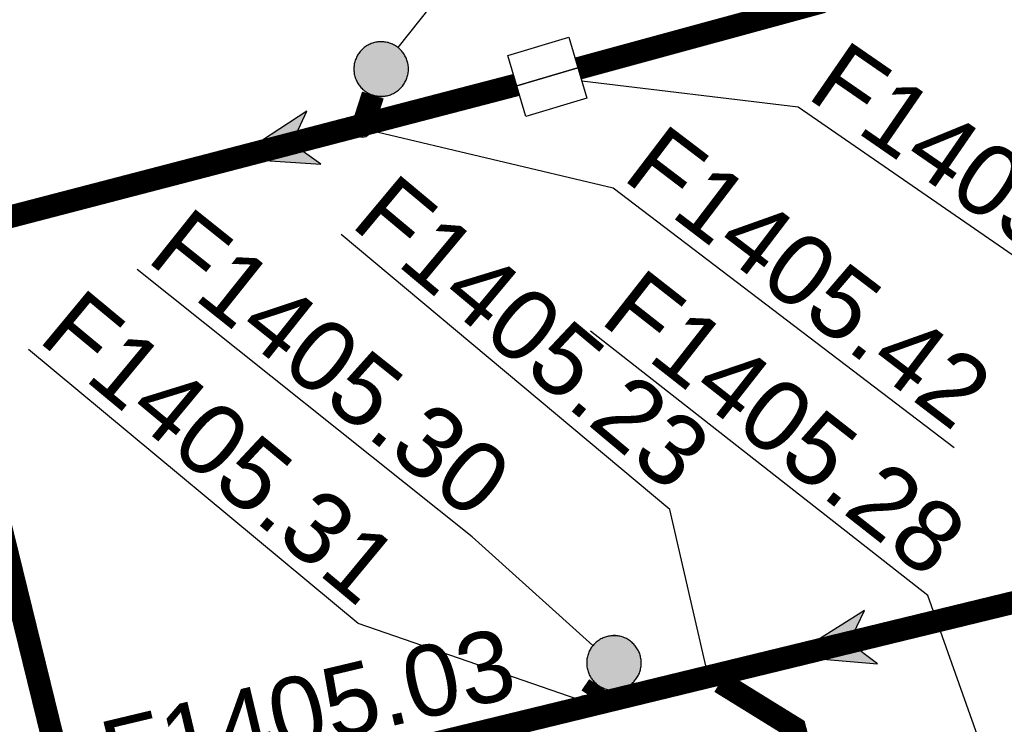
# Model space of a CAD drawing. Extents: x 356718 to 357658, y 5762241 to 5762615.
# Tile 112 of 157: x 357305 to 357316, y 5762456 to 5762464. Entities that reach past the tile are written whole.
import ezdxf
from ezdxf.enums import TextEntityAlignment as Align

# ---------------------------------------------------------------- set-up
doc = ezdxf.new("R2010")
doc.units = 0
doc.header["$MEASUREMENT"] = 0
doc.linetypes.add('AUSGEZOGEN', pattern=[0])
doc.layers.get('0').update_dxf_attribs({"linetype": 'AUSGEZOGEN'})
for name, color, linetype, true_color in [('111_00131_Symbol', 7, 'AUSGEZOGEN', 0x000000), ('114_00133_Schachtnummer', 7, 'AUSGEZOGEN', 0x000000), ('121_10398_Haltungen_Schmutzwass', 7, 'AUSGEZOGEN', 0x800000), ('123_00137_Fliessrichtungspfeil', 7, 'AUSGEZOGEN', 0x000000)]:
    doc.layers.add(name, color=color, linetype=linetype, true_color=true_color)
doc.styles.add('ARIAL', font='arial.ttf', dxfattribs={"height": 1.5})

# ---------------------------------------------------------------- blocks, each defined once
blk = doc.blocks.new('F00')
at = {"color": 0}
blk.add_circle((0, 0), 0.1, dxfattribs=at)
blk = doc.blocks.new('RR')
at = {"color": 0, "linetype": 'AUSGEZOGEN'}
blk.add_lwpolyline([(0.3, 0), (0.3, 0.013), (0.299, 0.025), (0.298, 0.038), (0.296, 0.05), (0.293, 0.063), (0.29, 0.075), (0.287, 0.087), (0.283, 0.099), (0.279, 0.111), (0.274, 0.123), (0.268, 0.134), (0.262, 0.145), (0.256, 0.156), (0.249, 0.167), (0.242, 0.177), (0.234, 0.187), (0.226, 0.197), (0.218, 0.206), (0.209, 0.215), (0.199, 0.224), (0.19, 0.232), (0.18, 0.24), (0.17, 0.247), (0.159, 0.254), (0.148, 0.261), (0.137, 0.267), (0.126, 0.272), (0.114, 0.277), (0.102, 0.282), (0.09, 0.286), (0.078, 0.29), (0.066, 0.293), (0.053, 0.295), (0.041, 0.297), (0.028, 0.299), (0.016, 0.3), (0.003, 0.3), (-0.009, 0.3), (-0.022, 0.299), (-0.035, 0.298), (-0.047, 0.296), (-0.06, 0.294), (-0.072, 0.291), (-0.084, 0.288), (-0.096, 0.284), (-0.108, 0.28), (-0.12, 0.275), (-0.131, 0.27), (-0.143, 0.264), (-0.154, 0.258), (-0.164, 0.251), (-0.175, 0.244), (-0.185, 0.236), (-0.195, 0.228), (-0.204, 0.22), (-0.213, 0.211), (-0.222, 0.202), (-0.23, 0.192), (-0.238, 0.182), (-0.246, 0.172), (-0.253, 0.162), (-0.259, 0.151), (-0.265, 0.14), (-0.271, 0.129), (-0.276, 0.117), (-0.281, 0.105), (-0.285, 0.093), (-0.289, 0.081), (-0.292, 0.069), (-0.295, 0.057), (-0.297, 0.044), (-0.298, 0.032), (-0.299, 0.019), (-0.3, 0.006), (-0.3, -0.006), (-0.299, -0.019), (-0.298, -0.032), (-0.297, -0.044), (-0.295, -0.057), (-0.292, -0.069), (-0.289, -0.081), (-0.285, -0.093), (-0.281, -0.105), (-0.276, -0.117), (-0.271, -0.129), (-0.265, -0.14), (-0.259, -0.151), (-0.253, -0.162), (-0.246, -0.172), (-0.238, -0.182), (-0.23, -0.192), (-0.222, -0.202), (-0.213, -0.211), (-0.204, -0.22), (-0.195, -0.228), (-0.185, -0.236), (-0.175, -0.244), (-0.164, -0.251), (-0.154, -0.258), (-0.143, -0.264), (-0.131, -0.27), (-0.12, -0.275), (-0.108, -0.28), (-0.096, -0.284), (-0.084, -0.288), (-0.072, -0.291), (-0.06, -0.294), (-0.047, -0.296), (-0.035, -0.298), (-0.022, -0.299), (-0.009, -0.3), (0.003, -0.3), (0.016, -0.3), (0.028, -0.299), (0.041, -0.297), (0.053, -0.295), (0.066, -0.293), (0.078, -0.29), (0.09, -0.286), (0.102, -0.282), (0.114, -0.277), (0.126, -0.272), (0.137, -0.267), (0.148, -0.261), (0.159, -0.254), (0.17, -0.247), (0.18, -0.24), (0.19, -0.232), (0.199, -0.224), (0.209, -0.215), (0.218, -0.206), (0.226, -0.197), (0.234, -0.187), (0.242, -0.177), (0.249, -0.167), (0.256, -0.156), (0.262, -0.145), (0.268, -0.134), (0.274, -0.123), (0.279, -0.111), (0.283, -0.099), (0.287, -0.087), (0.29, -0.075), (0.293, -0.063), (0.296, -0.05), (0.298, -0.038), (0.299, -0.025), (0.3, -0.013), (0.3, 0), (0.3, 0)], close=True, dxfattribs=at)
blk.add_lwpolyline([(0.3, 0), (0.3, 0.013), (0.299, 0.025), (0.298, 0.038), (0.296, 0.05), (0.293, 0.063), (0.29, 0.075), (0.287, 0.087), (0.283, 0.099), (0.279, 0.111), (0.274, 0.123), (0.268, 0.134), (0.262, 0.145), (0.256, 0.156), (0.249, 0.167), (0.242, 0.177), (0.234, 0.187), (0.226, 0.197), (0.218, 0.206), (0.209, 0.215), (0.199, 0.224), (0.19, 0.232), (0.18, 0.24), (0.17, 0.247), (0.159, 0.254), (0.148, 0.261), (0.137, 0.267), (0.126, 0.272), (0.114, 0.277), (0.102, 0.282), (0.09, 0.286), (0.078, 0.29), (0.066, 0.293), (0.053, 0.295), (0.041, 0.297), (0.028, 0.299), (0.016, 0.3), (0.003, 0.3), (-0.009, 0.3), (-0.022, 0.299), (-0.035, 0.298), (-0.047, 0.296), (-0.06, 0.294), (-0.072, 0.291), (-0.084, 0.288), (-0.096, 0.284), (-0.108, 0.28), (-0.12, 0.275), (-0.131, 0.27), (-0.143, 0.264), (-0.154, 0.258), (-0.164, 0.251), (-0.175, 0.244), (-0.185, 0.236), (-0.195, 0.228), (-0.204, 0.22), (-0.213, 0.211), (-0.222, 0.202), (-0.23, 0.192), (-0.238, 0.182), (-0.246, 0.172), (-0.253, 0.162), (-0.259, 0.151), (-0.265, 0.14), (-0.271, 0.129), (-0.276, 0.117), (-0.281, 0.105), (-0.285, 0.093), (-0.289, 0.081), (-0.292, 0.069), (-0.295, 0.057), (-0.297, 0.044), (-0.298, 0.032), (-0.299, 0.019), (-0.3, 0.006), (-0.3, -0.006), (-0.299, -0.019), (-0.298, -0.032), (-0.297, -0.044), (-0.295, -0.057), (-0.292, -0.069), (-0.289, -0.081), (-0.285, -0.093), (-0.281, -0.105), (-0.276, -0.117), (-0.271, -0.129), (-0.265, -0.14), (-0.259, -0.151), (-0.253, -0.162), (-0.246, -0.172), (-0.238, -0.182), (-0.23, -0.192), (-0.222, -0.202), (-0.213, -0.211), (-0.204, -0.22), (-0.195, -0.228), (-0.185, -0.236), (-0.175, -0.244), (-0.164, -0.251), (-0.154, -0.258), (-0.143, -0.264), (-0.131, -0.27), (-0.12, -0.275), (-0.108, -0.28), (-0.096, -0.284), (-0.084, -0.288), (-0.072, -0.291), (-0.06, -0.294), (-0.047, -0.296), (-0.035, -0.298), (-0.022, -0.299), (-0.009, -0.3), (0.003, -0.3), (0.016, -0.3), (0.028, -0.299), (0.041, -0.297), (0.053, -0.295), (0.066, -0.293), (0.078, -0.29), (0.09, -0.286), (0.102, -0.282), (0.114, -0.277), (0.126, -0.272), (0.137, -0.267), (0.148, -0.261), (0.159, -0.254), (0.17, -0.247), (0.18, -0.24), (0.19, -0.232), (0.199, -0.224), (0.209, -0.215), (0.218, -0.206), (0.226, -0.197), (0.234, -0.187), (0.242, -0.177), (0.249, -0.167), (0.256, -0.156), (0.262, -0.145), (0.268, -0.134), (0.274, -0.123), (0.279, -0.111), (0.283, -0.099), (0.287, -0.087), (0.29, -0.075), (0.293, -0.063), (0.296, -0.05), (0.298, -0.038), (0.299, -0.025), (0.3, -0.013), (0.3, 0), (0.3, 0)], close=True, dxfattribs=at)
at = {"color": 0}
for points in [[(-0.209, 0.215), (0.209, 0.215), (-0.204, 0.22)], [(-0.209, 0.215), (0.209, 0.215), (-0.204, 0.22)], [(-0.204, 0.22), (0.204, 0.22), (-0.199, 0.224)], [(-0.204, 0.22), (0.204, 0.22), (-0.199, 0.224)], [(0.209, 0.215), (-0.204, 0.22), (0.204, 0.22)], [(0.209, 0.215), (-0.204, 0.22), (0.204, 0.22)], [(-0.199, 0.224), (0.199, 0.224), (-0.195, 0.228)], [(-0.199, 0.224), (0.199, 0.224), (-0.195, 0.228)], [(0.204, 0.22), (-0.199, 0.224), (0.199, 0.224)], [(0.204, 0.22), (-0.199, 0.224), (0.199, 0.224)], [(-0.195, 0.228), (0.195, 0.228), (-0.19, 0.232)], [(-0.195, 0.228), (0.195, 0.228), (-0.19, 0.232)], [(0.199, 0.224), (-0.195, 0.228), (0.195, 0.228)], [(0.199, 0.224), (-0.195, 0.228), (0.195, 0.228)], [(-0.19, 0.232), (0.19, 0.232), (-0.185, 0.236)], [(-0.19, 0.232), (0.19, 0.232), (-0.185, 0.236)], [(0.195, 0.228), (-0.19, 0.232), (0.19, 0.232)], [(0.195, 0.228), (-0.19, 0.232), (0.19, 0.232)], [(-0.185, 0.236), (0.185, 0.236), (-0.18, 0.24)], [(-0.185, 0.236), (0.185, 0.236), (-0.18, 0.24)], [(0.19, 0.232), (-0.185, 0.236), (0.185, 0.236)], [(0.19, 0.232), (-0.185, 0.236), (0.185, 0.236)], [(-0.18, 0.24), (0.18, 0.24), (-0.175, 0.244)], [(-0.18, 0.24), (0.18, 0.24), (-0.175, 0.244)], [(0.185, 0.236), (-0.18, 0.24), (0.18, 0.24)], [(0.185, 0.236), (-0.18, 0.24), (0.18, 0.24)], [(-0.175, 0.244), (0.175, 0.244), (-0.169, 0.247)], [(-0.175, 0.244), (0.175, 0.244), (-0.169, 0.247)], [(0.18, 0.24), (-0.175, 0.244), (0.175, 0.244)], [(0.18, 0.24), (-0.175, 0.244), (0.175, 0.244)], [(-0.169, 0.247), (0.17, 0.247), (-0.164, 0.251)], [(-0.169, 0.247), (0.17, 0.247), (-0.164, 0.251)], [(0.175, 0.244), (-0.169, 0.247), (0.17, 0.247)], [(0.175, 0.244), (-0.169, 0.247), (0.17, 0.247)], [(-0.164, 0.251), (0.164, 0.251), (-0.159, 0.254)], [(-0.164, 0.251), (0.164, 0.251), (-0.159, 0.254)], [(0.17, 0.247), (-0.164, 0.251), (0.164, 0.251)], [(0.17, 0.247), (-0.164, 0.251), (0.164, 0.251)], [(-0.159, 0.254), (0.159, 0.254), (-0.154, 0.258)], [(-0.159, 0.254), (0.159, 0.254), (-0.154, 0.258)], [(0.164, 0.251), (-0.159, 0.254), (0.159, 0.254)], [(0.164, 0.251), (-0.159, 0.254), (0.159, 0.254)], [(-0.154, 0.258), (0.154, 0.258), (-0.148, 0.261)], [(-0.154, 0.258), (0.154, 0.258), (-0.148, 0.261)], [(0.159, 0.254), (-0.154, 0.258), (0.154, 0.258)], [(0.159, 0.254), (-0.154, 0.258), (0.154, 0.258)], [(-0.148, 0.261), (0.148, 0.261), (-0.143, 0.264)], [(-0.148, 0.261), (0.148, 0.261), (-0.143, 0.264)], [(0.154, 0.258), (-0.148, 0.261), (0.148, 0.261)], [(0.154, 0.258), (-0.148, 0.261), (0.148, 0.261)], [(-0.143, 0.264), (0.142, 0.264), (-0.137, 0.267)], [(-0.143, 0.264), (0.142, 0.264), (-0.137, 0.267)], [(0.148, 0.261), (-0.143, 0.264), (0.142, 0.264)], [(0.148, 0.261), (-0.143, 0.264), (0.142, 0.264)], [(-0.137, 0.267), (0.137, 0.267), (-0.131, 0.27)], [(-0.137, 0.267), (0.137, 0.267), (-0.131, 0.27)], [(0.142, 0.264), (-0.137, 0.267), (0.137, 0.267)], [(0.142, 0.264), (-0.137, 0.267), (0.137, 0.267)], [(-0.131, 0.27), (0.131, 0.27), (-0.126, 0.272)], [(-0.131, 0.27), (0.131, 0.27), (-0.126, 0.272)], [(0.137, 0.267), (-0.131, 0.27), (0.131, 0.27)], [(0.137, 0.267), (-0.131, 0.27), (0.131, 0.27)], [(-0.126, 0.272), (0.126, 0.272), (-0.12, 0.275)], [(-0.126, 0.272), (0.126, 0.272), (-0.12, 0.275)], [(0.131, 0.27), (-0.126, 0.272), (0.126, 0.272)], [(0.131, 0.27), (-0.126, 0.272), (0.126, 0.272)], [(-0.12, 0.275), (0.12, 0.275), (-0.114, 0.277)], [(-0.12, 0.275), (0.12, 0.275), (-0.114, 0.277)], [(0.126, 0.272), (-0.12, 0.275), (0.12, 0.275)], [(0.126, 0.272), (-0.12, 0.275), (0.12, 0.275)], [(-0.114, 0.277), (0.114, 0.277), (-0.108, 0.28)], [(-0.114, 0.277), (0.114, 0.277), (-0.108, 0.28)], [(0.12, 0.275), (-0.114, 0.277), (0.114, 0.277)], [(0.12, 0.275), (-0.114, 0.277), (0.114, 0.277)], [(-0.108, 0.28), (0.108, 0.28), (-0.102, 0.282)], [(-0.108, 0.28), (0.108, 0.28), (-0.102, 0.282)], [(0.114, 0.277), (-0.108, 0.28), (0.108, 0.28)], [(0.114, 0.277), (-0.108, 0.28), (0.108, 0.28)], [(-0.102, 0.282), (0.102, 0.282), (-0.096, 0.284)], [(-0.102, 0.282), (0.102, 0.282), (-0.096, 0.284)], [(0.108, 0.28), (-0.102, 0.282), (0.102, 0.282)], [(0.108, 0.28), (-0.102, 0.282), (0.102, 0.282)], [(-0.096, 0.284), (0.096, 0.284), (-0.09, 0.286)], [(-0.096, 0.284), (0.096, 0.284), (-0.09, 0.286)], [(0.102, 0.282), (-0.096, 0.284), (0.096, 0.284)], [(0.102, 0.282), (-0.096, 0.284), (0.096, 0.284)], [(-0.09, 0.286), (0.09, 0.286), (-0.084, 0.288)], [(-0.09, 0.286), (0.09, 0.286), (-0.084, 0.288)], [(0.096, 0.284), (-0.09, 0.286), (0.09, 0.286)], [(0.096, 0.284), (-0.09, 0.286), (0.09, 0.286)], [(-0.084, 0.288), (0.084, 0.288), (-0.078, 0.29)], [(-0.084, 0.288), (0.084, 0.288), (-0.078, 0.29)], [(0.09, 0.286), (-0.084, 0.288), (0.084, 0.288)], [(0.09, 0.286), (-0.084, 0.288), (0.084, 0.288)], [(-0.078, 0.29), (0.078, 0.29), (-0.072, 0.291)], [(-0.078, 0.29), (0.078, 0.29), (-0.072, 0.291)], [(0.084, 0.288), (-0.078, 0.29), (0.078, 0.29)], [(0.084, 0.288), (-0.078, 0.29), (0.078, 0.29)], [(-0.072, 0.291), (0.072, 0.291), (-0.066, 0.293)], [(-0.072, 0.291), (0.072, 0.291), (-0.066, 0.293)], [(0.078, 0.29), (-0.072, 0.291), (0.072, 0.291)], [(0.078, 0.29), (-0.072, 0.291), (0.072, 0.291)], [(-0.066, 0.293), (0.066, 0.293), (-0.06, 0.294)], [(-0.066, 0.293), (0.066, 0.293), (-0.06, 0.294)], [(0.072, 0.291), (-0.066, 0.293), (0.066, 0.293)], [(0.072, 0.291), (-0.066, 0.293), (0.066, 0.293)], [(-0.06, 0.294), (0.059, 0.294), (-0.053, 0.295)], [(-0.06, 0.294), (0.059, 0.294), (-0.053, 0.295)], [(0.066, 0.293), (-0.06, 0.294), (0.059, 0.294)], [(0.066, 0.293), (-0.06, 0.294), (0.059, 0.294)], [(-0.053, 0.295), (0.053, 0.295), (-0.047, 0.296)], [(-0.053, 0.295), (0.053, 0.295), (-0.047, 0.296)], [(0.059, 0.294), (-0.053, 0.295), (0.053, 0.295)], [(0.059, 0.294), (-0.053, 0.295), (0.053, 0.295)], [(-0.047, 0.296), (0.047, 0.296), (-0.04, 0.297)], [(-0.047, 0.296), (0.047, 0.296), (-0.04, 0.297)], [(0.053, 0.295), (-0.047, 0.296), (0.047, 0.296)], [(0.053, 0.295), (-0.047, 0.296), (0.047, 0.296)], [(-0.04, 0.297), (0.041, 0.297), (-0.035, 0.298)], [(-0.04, 0.297), (0.041, 0.297), (-0.035, 0.298)], [(0.047, 0.296), (-0.04, 0.297), (0.041, 0.297)], [(0.047, 0.296), (-0.04, 0.297), (0.041, 0.297)], [(-0.035, 0.298), (0.034, 0.298), (-0.028, 0.299)], [(-0.035, 0.298), (0.034, 0.298), (-0.028, 0.299)], [(0.041, 0.297), (-0.035, 0.298), (0.034, 0.298)], [(0.041, 0.297), (-0.035, 0.298), (0.034, 0.298)], [(0.034, 0.298), (-0.028, 0.299), (0.028, 0.299)], [(-0.028, 0.299), (0.028, 0.299), (-0.022, 0.299)], [(0.034, 0.298), (-0.028, 0.299), (0.028, 0.299)], [(-0.028, 0.299), (0.028, 0.299), (-0.022, 0.299)], [(-0.022, 0.299), (0.021, 0.299), (-0.015, 0.3)], [(-0.022, 0.299), (0.021, 0.299), (-0.015, 0.3)], [(0.028, 0.299), (-0.022, 0.299), (0.021, 0.299)], [(0.028, 0.299), (-0.022, 0.299), (0.021, 0.299)], [(0.021, 0.299), (-0.015, 0.3), (0.016, 0.3)], [(-0.015, 0.3), (0.016, 0.3), (-0.009, 0.3)], [(0.021, 0.299), (-0.015, 0.3), (0.016, 0.3)], [(-0.015, 0.3), (0.016, 0.3), (-0.009, 0.3)], [(0.016, 0.3), (-0.009, 0.3), (0.007, 0.3)], [(-0.009, 0.3), (0.007, 0.3), (0.003, 0.3)], [(0.016, 0.3), (-0.009, 0.3), (0.007, 0.3)], [(-0.009, 0.3), (0.007, 0.3), (0.003, 0.3)], [(-0.281, 0.105), (0.281, 0.105), (-0.279, 0.111)], [(-0.281, 0.105), (0.281, 0.105), (-0.279, 0.111)], [(-0.279, 0.111), (0.279, 0.111), (-0.276, 0.117)], [(-0.279, 0.111), (0.279, 0.111), (-0.276, 0.117)], [(0.281, 0.105), (-0.279, 0.111), (0.279, 0.111)], [(0.281, 0.105), (-0.279, 0.111), (0.279, 0.111)], [(-0.276, 0.117), (0.276, 0.117), (-0.274, 0.123)], [(-0.276, 0.117), (0.276, 0.117), (-0.274, 0.123)], [(0.279, 0.111), (-0.276, 0.117), (0.276, 0.117)], [(0.279, 0.111), (-0.276, 0.117), (0.276, 0.117)], [(-0.274, 0.123), (0.274, 0.123), (-0.271, 0.129)], [(-0.274, 0.123), (0.274, 0.123), (-0.271, 0.129)], [(0.276, 0.117), (-0.274, 0.123), (0.274, 0.123)], [(0.276, 0.117), (-0.274, 0.123), (0.274, 0.123)], [(-0.271, 0.129), (0.271, 0.129), (-0.268, 0.134)], [(-0.271, 0.129), (0.271, 0.129), (-0.268, 0.134)], [(0.274, 0.123), (-0.271, 0.129), (0.271, 0.129)], [(0.274, 0.123), (-0.271, 0.129), (0.271, 0.129)], [(-0.268, 0.134), (0.268, 0.134), (-0.265, 0.14)], [(-0.268, 0.134), (0.268, 0.134), (-0.265, 0.14)], [(0.271, 0.129), (-0.268, 0.134), (0.268, 0.134)], [(0.271, 0.129), (-0.268, 0.134), (0.268, 0.134)], [(-0.265, 0.14), (0.265, 0.14), (-0.262, 0.145)], [(-0.265, 0.14), (0.265, 0.14), (-0.262, 0.145)], [(0.268, 0.134), (-0.265, 0.14), (0.265, 0.14)], [(0.268, 0.134), (-0.265, 0.14), (0.265, 0.14)], [(-0.262, 0.145), (0.262, 0.145), (-0.259, 0.151)], [(-0.262, 0.145), (0.262, 0.145), (-0.259, 0.151)], [(0.265, 0.14), (-0.262, 0.145), (0.262, 0.145)], [(0.265, 0.14), (-0.262, 0.145), (0.262, 0.145)], [(-0.259, 0.151), (0.259, 0.151), (-0.256, 0.156)], [(-0.259, 0.151), (0.259, 0.151), (-0.256, 0.156)], [(0.262, 0.145), (-0.259, 0.151), (0.259, 0.151)], [(0.262, 0.145), (-0.259, 0.151), (0.259, 0.151)], [(-0.256, 0.156), (0.256, 0.156), (-0.253, 0.162)], [(-0.256, 0.156), (0.256, 0.156), (-0.253, 0.162)], [(0.259, 0.151), (-0.256, 0.156), (0.256, 0.156)], [(0.259, 0.151), (-0.256, 0.156), (0.256, 0.156)], [(-0.253, 0.162), (0.253, 0.162), (-0.249, 0.167)], [(-0.253, 0.162), (0.253, 0.162), (-0.249, 0.167)], [(0.256, 0.156), (-0.253, 0.162), (0.253, 0.162)], [(0.256, 0.156), (-0.253, 0.162), (0.253, 0.162)], [(-0.249, 0.167), (0.249, 0.167), (-0.246, 0.172)], [(-0.249, 0.167), (0.249, 0.167), (-0.246, 0.172)], [(0.253, 0.162), (-0.249, 0.167), (0.249, 0.167)], [(0.253, 0.162), (-0.249, 0.167), (0.249, 0.167)], [(-0.246, 0.172), (0.246, 0.172), (-0.242, 0.177)], [(-0.246, 0.172), (0.246, 0.172), (-0.242, 0.177)], [(0.249, 0.167), (-0.246, 0.172), (0.246, 0.172)], [(0.249, 0.167), (-0.246, 0.172), (0.246, 0.172)], [(-0.242, 0.177), (0.242, 0.177), (-0.238, 0.182)], [(-0.242, 0.177), (0.242, 0.177), (-0.238, 0.182)], [(0.246, 0.172), (-0.242, 0.177), (0.242, 0.177)], [(0.246, 0.172), (-0.242, 0.177), (0.242, 0.177)], [(-0.238, 0.182), (0.238, 0.182), (-0.234, 0.187)], [(-0.238, 0.182), (0.238, 0.182), (-0.234, 0.187)], [(0.242, 0.177), (-0.238, 0.182), (0.238, 0.182)], [(0.242, 0.177), (-0.238, 0.182), (0.238, 0.182)], [(-0.234, 0.187), (0.234, 0.187), (-0.23, 0.192)], [(-0.234, 0.187), (0.234, 0.187), (-0.23, 0.192)], [(0.238, 0.182), (-0.234, 0.187), (0.234, 0.187)], [(0.238, 0.182), (-0.234, 0.187), (0.234, 0.187)], [(-0.23, 0.192), (0.23, 0.192), (-0.226, 0.197)], [(-0.23, 0.192), (0.23, 0.192), (-0.226, 0.197)], [(0.234, 0.187), (-0.23, 0.192), (0.23, 0.192)], [(0.234, 0.187), (-0.23, 0.192), (0.23, 0.192)], [(-0.226, 0.197), (0.226, 0.197), (-0.222, 0.202)], [(-0.226, 0.197), (0.226, 0.197), (-0.222, 0.202)], [(0.23, 0.192), (-0.226, 0.197), (0.226, 0.197)], [(0.23, 0.192), (-0.226, 0.197), (0.226, 0.197)], [(-0.222, 0.202), (0.222, 0.202), (-0.218, 0.206)], [(-0.222, 0.202), (0.222, 0.202), (-0.218, 0.206)], [(0.226, 0.197), (-0.222, 0.202), (0.222, 0.202)], [(0.226, 0.197), (-0.222, 0.202), (0.222, 0.202)], [(-0.218, 0.206), (0.218, 0.206), (-0.213, 0.211)], [(-0.218, 0.206), (0.218, 0.206), (-0.213, 0.211)], [(0.222, 0.202), (-0.218, 0.206), (0.218, 0.206)], [(0.222, 0.202), (-0.218, 0.206), (0.218, 0.206)], [(-0.213, 0.211), (0.213, 0.211), (-0.209, 0.215)], [(-0.213, 0.211), (0.213, 0.211), (-0.209, 0.215)], [(0.218, 0.206), (-0.213, 0.211), (0.213, 0.211)], [(0.218, 0.206), (-0.213, 0.211), (0.213, 0.211)], [(0.213, 0.211), (-0.209, 0.215), (0.209, 0.215)], [(0.213, 0.211), (-0.209, 0.215), (0.209, 0.215)], [(-0.3, 0.013), (0.3, 0.013), (-0.299, 0.019)], [(-0.3, 0.013), (0.3, 0.013), (-0.299, 0.019)], [(-0.3, 0.006), (0.3, 0.006), (-0.3, 0.013)], [(0.3, 0.006), (-0.3, 0.013), (0.3, 0.013)], [(-0.3, 0.006), (0.3, 0.006), (-0.3, 0.013)], [(0.3, 0.006), (-0.3, 0.013), (0.3, 0.013)], [(-0.3, 0), (0.3, 0), (-0.3, 0.006)], [(0.3, 0), (-0.3, 0.006), (0.3, 0.006)], [(-0.3, 0), (0.3, 0), (-0.3, 0.006)], [(0.3, 0), (-0.3, 0.006), (0.3, 0.006)], [(0.3, -0.006), (-0.3, -0.006), (0.3, 0)], [(-0.3, -0.006), (0.3, 0), (-0.3, 0)], [(0.3, -0.006), (-0.3, -0.006), (0.3, 0)], [(-0.3, -0.006), (0.3, 0), (-0.3, 0)], [(-0.299, 0.025), (0.299, 0.025), (-0.298, 0.032)], [(-0.299, 0.025), (0.299, 0.025), (-0.298, 0.032)], [(-0.299, 0.019), (0.299, 0.019), (-0.299, 0.025)], [(0.299, 0.019), (-0.299, 0.025), (0.299, 0.025)], [(-0.299, 0.019), (0.299, 0.019), (-0.299, 0.025)], [(0.299, 0.019), (-0.299, 0.025), (0.299, 0.025)], [(0.3, 0.013), (-0.299, 0.019), (0.299, 0.019)], [(0.3, 0.013), (-0.299, 0.019), (0.299, 0.019)], [(-0.298, 0.038), (0.298, 0.038), (-0.297, 0.044)], [(-0.298, 0.038), (0.298, 0.038), (-0.297, 0.044)], [(-0.298, 0.032), (0.298, 0.032), (-0.298, 0.038)], [(0.298, 0.032), (-0.298, 0.038), (0.298, 0.038)], [(-0.298, 0.032), (0.298, 0.032), (-0.298, 0.038)], [(0.298, 0.032), (-0.298, 0.038), (0.298, 0.038)], [(0.299, 0.025), (-0.298, 0.032), (0.298, 0.032)], [(0.299, 0.025), (-0.298, 0.032), (0.298, 0.032)], [(-0.297, 0.044), (0.297, 0.044), (-0.296, 0.05)], [(-0.297, 0.044), (0.297, 0.044), (-0.296, 0.05)], [(0.298, 0.038), (-0.297, 0.044), (0.297, 0.044)], [(0.298, 0.038), (-0.297, 0.044), (0.297, 0.044)], [(-0.296, 0.05), (0.296, 0.05), (-0.295, 0.057)], [(-0.296, 0.05), (0.296, 0.05), (-0.295, 0.057)], [(0.297, 0.044), (-0.296, 0.05), (0.296, 0.05)], [(0.297, 0.044), (-0.296, 0.05), (0.296, 0.05)], [(-0.295, 0.057), (0.295, 0.057), (-0.293, 0.063)], [(-0.295, 0.057), (0.295, 0.057), (-0.293, 0.063)], [(0.296, 0.05), (-0.295, 0.057), (0.295, 0.057)], [(0.296, 0.05), (-0.295, 0.057), (0.295, 0.057)], [(-0.293, 0.063), (0.293, 0.063), (-0.292, 0.069)], [(-0.293, 0.063), (0.293, 0.063), (-0.292, 0.069)], [(0.295, 0.057), (-0.293, 0.063), (0.293, 0.063)], [(0.295, 0.057), (-0.293, 0.063), (0.293, 0.063)], [(-0.292, 0.069), (0.292, 0.069), (-0.29, 0.075)], [(-0.292, 0.069), (0.292, 0.069), (-0.29, 0.075)], [(0.293, 0.063), (-0.292, 0.069), (0.292, 0.069)], [(0.293, 0.063), (-0.292, 0.069), (0.292, 0.069)], [(-0.29, 0.075), (0.29, 0.075), (-0.289, 0.081)], [(-0.29, 0.075), (0.29, 0.075), (-0.289, 0.081)], [(0.292, 0.069), (-0.29, 0.075), (0.29, 0.075)], [(0.292, 0.069), (-0.29, 0.075), (0.29, 0.075)], [(-0.289, 0.081), (0.289, 0.081), (-0.287, 0.087)], [(-0.289, 0.081), (0.289, 0.081), (-0.287, 0.087)], [(0.29, 0.075), (-0.289, 0.081), (0.289, 0.081)], [(0.29, 0.075), (-0.289, 0.081), (0.289, 0.081)], [(-0.287, 0.087), (0.287, 0.087), (-0.285, 0.093)], [(-0.287, 0.087), (0.287, 0.087), (-0.285, 0.093)], [(0.289, 0.081), (-0.287, 0.087), (0.287, 0.087)], [(0.289, 0.081), (-0.287, 0.087), (0.287, 0.087)], [(-0.285, 0.093), (0.285, 0.093), (-0.283, 0.099)], [(-0.285, 0.093), (0.285, 0.093), (-0.283, 0.099)], [(0.287, 0.087), (-0.285, 0.093), (0.285, 0.093)], [(0.287, 0.087), (-0.285, 0.093), (0.285, 0.093)], [(-0.283, 0.099), (0.283, 0.099), (-0.281, 0.105)], [(-0.283, 0.099), (0.283, 0.099), (-0.281, 0.105)], [(0.285, 0.093), (-0.283, 0.099), (0.283, 0.099)], [(0.285, 0.093), (-0.283, 0.099), (0.283, 0.099)], [(0.283, 0.099), (-0.281, 0.105), (0.281, 0.105)], [(0.283, 0.099), (-0.281, 0.105), (0.281, 0.105)], [(0.3, 0), (0.3, 0), (0.3, 0)], [(0.3, 0), (0.3, 0), (0.3, 0)], [(0.3, 0), (0.3, 0), (0.3, 0)], [(0.3, 0), (0.3, 0), (0.3, 0)], [(0.3, -0.013), (-0.3, -0.013), (0.3, -0.006)], [(-0.3, -0.013), (0.3, -0.006), (-0.3, -0.006)], [(0.3, -0.013), (-0.3, -0.013), (0.3, -0.006)], [(-0.3, -0.013), (0.3, -0.006), (-0.3, -0.006)], [(-0.299, -0.019), (0.3, -0.013), (-0.3, -0.013)], [(-0.299, -0.019), (0.3, -0.013), (-0.3, -0.013)], [(0.299, -0.019), (-0.299, -0.019), (0.3, -0.013)], [(0.299, -0.019), (-0.299, -0.019), (0.3, -0.013)], [(0.299, -0.025), (-0.299, -0.025), (0.299, -0.019)], [(-0.299, -0.025), (0.299, -0.019), (-0.299, -0.019)], [(0.299, -0.025), (-0.299, -0.025), (0.299, -0.019)], [(-0.299, -0.025), (0.299, -0.019), (-0.299, -0.019)], [(-0.298, -0.032), (0.299, -0.025), (-0.299, -0.025)], [(-0.298, -0.032), (0.299, -0.025), (-0.299, -0.025)], [(0.298, -0.032), (-0.298, -0.032), (0.299, -0.025)], [(0.298, -0.032), (-0.298, -0.032), (0.299, -0.025)], [(0.298, -0.038), (-0.298, -0.038), (0.298, -0.032)], [(-0.298, -0.038), (0.298, -0.032), (-0.298, -0.032)], [(0.298, -0.038), (-0.298, -0.038), (0.298, -0.032)], [(-0.298, -0.038), (0.298, -0.032), (-0.298, -0.032)], [(-0.297, -0.044), (0.298, -0.038), (-0.298, -0.038)], [(-0.297, -0.044), (0.298, -0.038), (-0.298, -0.038)], [(0.297, -0.044), (-0.297, -0.044), (0.298, -0.038)], [(0.297, -0.044), (-0.297, -0.044), (0.298, -0.038)], [(-0.296, -0.05), (0.297, -0.044), (-0.297, -0.044)], [(-0.296, -0.05), (0.297, -0.044), (-0.297, -0.044)], [(0.296, -0.05), (-0.296, -0.05), (0.297, -0.044)], [(0.296, -0.05), (-0.296, -0.05), (0.297, -0.044)], [(-0.295, -0.057), (0.296, -0.05), (-0.296, -0.05)], [(-0.295, -0.057), (0.296, -0.05), (-0.296, -0.05)], [(0.295, -0.057), (-0.295, -0.057), (0.296, -0.05)], [(0.295, -0.057), (-0.295, -0.057), (0.296, -0.05)], [(-0.293, -0.063), (0.295, -0.057), (-0.295, -0.057)], [(-0.293, -0.063), (0.295, -0.057), (-0.295, -0.057)], [(0.293, -0.063), (-0.293, -0.063), (0.295, -0.057)], [(0.293, -0.063), (-0.293, -0.063), (0.295, -0.057)], [(-0.292, -0.069), (0.293, -0.063), (-0.293, -0.063)], [(-0.292, -0.069), (0.293, -0.063), (-0.293, -0.063)], [(0.292, -0.069), (-0.292, -0.069), (0.293, -0.063)], [(0.292, -0.069), (-0.292, -0.069), (0.293, -0.063)], [(-0.29, -0.075), (0.292, -0.069), (-0.292, -0.069)], [(-0.29, -0.075), (0.292, -0.069), (-0.292, -0.069)], [(0.29, -0.075), (-0.29, -0.075), (0.292, -0.069)], [(0.29, -0.075), (-0.29, -0.075), (0.292, -0.069)], [(-0.289, -0.081), (0.29, -0.075), (-0.29, -0.075)], [(-0.289, -0.081), (0.29, -0.075), (-0.29, -0.075)], [(0.289, -0.081), (-0.289, -0.081), (0.29, -0.075)], [(0.289, -0.081), (-0.289, -0.081), (0.29, -0.075)], [(-0.287, -0.087), (0.289, -0.081), (-0.289, -0.081)], [(-0.287, -0.087), (0.289, -0.081), (-0.289, -0.081)], [(0.287, -0.087), (-0.287, -0.087), (0.289, -0.081)], [(0.287, -0.087), (-0.287, -0.087), (0.289, -0.081)], [(-0.285, -0.093), (0.287, -0.087), (-0.287, -0.087)], [(-0.285, -0.093), (0.287, -0.087), (-0.287, -0.087)], [(0.285, -0.093), (-0.285, -0.093), (0.287, -0.087)], [(0.285, -0.093), (-0.285, -0.093), (0.287, -0.087)], [(-0.283, -0.099), (0.285, -0.093), (-0.285, -0.093)], [(-0.283, -0.099), (0.285, -0.093), (-0.285, -0.093)], [(0.283, -0.099), (-0.283, -0.099), (0.285, -0.093)], [(0.283, -0.099), (-0.283, -0.099), (0.285, -0.093)], [(-0.281, -0.105), (0.283, -0.099), (-0.283, -0.099)], [(-0.281, -0.105), (0.283, -0.099), (-0.283, -0.099)], [(0.281, -0.105), (-0.281, -0.105), (0.283, -0.099)], [(0.281, -0.105), (-0.281, -0.105), (0.283, -0.099)], [(-0.279, -0.111), (0.281, -0.105), (-0.281, -0.105)], [(-0.279, -0.111), (0.281, -0.105), (-0.281, -0.105)], [(0.279, -0.111), (-0.279, -0.111), (0.281, -0.105)], [(0.279, -0.111), (-0.279, -0.111), (0.281, -0.105)], [(-0.276, -0.117), (0.279, -0.111), (-0.279, -0.111)], [(-0.276, -0.117), (0.279, -0.111), (-0.279, -0.111)], [(0.276, -0.117), (-0.276, -0.117), (0.279, -0.111)], [(0.276, -0.117), (-0.276, -0.117), (0.279, -0.111)], [(-0.274, -0.123), (0.276, -0.117), (-0.276, -0.117)], [(-0.274, -0.123), (0.276, -0.117), (-0.276, -0.117)], [(0.274, -0.123), (-0.274, -0.123), (0.276, -0.117)], [(0.274, -0.123), (-0.274, -0.123), (0.276, -0.117)], [(-0.271, -0.129), (0.274, -0.123), (-0.274, -0.123)], [(-0.271, -0.129), (0.274, -0.123), (-0.274, -0.123)], [(0.271, -0.129), (-0.271, -0.129), (0.274, -0.123)], [(0.271, -0.129), (-0.271, -0.129), (0.274, -0.123)], [(-0.268, -0.134), (0.271, -0.129), (-0.271, -0.129)], [(-0.268, -0.134), (0.271, -0.129), (-0.271, -0.129)], [(0.268, -0.134), (-0.268, -0.134), (0.271, -0.129)], [(0.268, -0.134), (-0.268, -0.134), (0.271, -0.129)], [(-0.265, -0.14), (0.268, -0.134), (-0.268, -0.134)], [(-0.265, -0.14), (0.268, -0.134), (-0.268, -0.134)], [(0.265, -0.14), (-0.265, -0.14), (0.268, -0.134)], [(0.265, -0.14), (-0.265, -0.14), (0.268, -0.134)], [(-0.262, -0.145), (0.265, -0.14), (-0.265, -0.14)], [(-0.262, -0.145), (0.265, -0.14), (-0.265, -0.14)], [(0.262, -0.145), (-0.262, -0.145), (0.265, -0.14)], [(0.262, -0.145), (-0.262, -0.145), (0.265, -0.14)], [(-0.259, -0.151), (0.262, -0.145), (-0.262, -0.145)], [(-0.259, -0.151), (0.262, -0.145), (-0.262, -0.145)], [(0.259, -0.151), (-0.259, -0.151), (0.262, -0.145)], [(0.259, -0.151), (-0.259, -0.151), (0.262, -0.145)], [(-0.256, -0.156), (0.259, -0.151), (-0.259, -0.151)], [(-0.256, -0.156), (0.259, -0.151), (-0.259, -0.151)], [(0.256, -0.156), (-0.256, -0.156), (0.259, -0.151)], [(0.256, -0.156), (-0.256, -0.156), (0.259, -0.151)], [(-0.253, -0.162), (0.256, -0.156), (-0.256, -0.156)], [(-0.253, -0.162), (0.256, -0.156), (-0.256, -0.156)], [(0.253, -0.162), (-0.253, -0.162), (0.256, -0.156)], [(0.253, -0.162), (-0.253, -0.162), (0.256, -0.156)], [(-0.249, -0.167), (0.253, -0.162), (-0.253, -0.162)], [(-0.249, -0.167), (0.253, -0.162), (-0.253, -0.162)], [(0.249, -0.167), (-0.249, -0.167), (0.253, -0.162)], [(0.249, -0.167), (-0.249, -0.167), (0.253, -0.162)], [(-0.246, -0.172), (0.249, -0.167), (-0.249, -0.167)], [(-0.246, -0.172), (0.249, -0.167), (-0.249, -0.167)], [(0.246, -0.172), (-0.246, -0.172), (0.249, -0.167)], [(0.246, -0.172), (-0.246, -0.172), (0.249, -0.167)], [(-0.242, -0.177), (0.246, -0.172), (-0.246, -0.172)], [(-0.242, -0.177), (0.246, -0.172), (-0.246, -0.172)], [(0.242, -0.177), (-0.242, -0.177), (0.246, -0.172)], [(0.242, -0.177), (-0.242, -0.177), (0.246, -0.172)], [(-0.238, -0.182), (0.242, -0.177), (-0.242, -0.177)], [(-0.238, -0.182), (0.242, -0.177), (-0.242, -0.177)], [(0.238, -0.182), (-0.238, -0.182), (0.242, -0.177)], [(0.238, -0.182), (-0.238, -0.182), (0.242, -0.177)], [(-0.234, -0.187), (0.238, -0.182), (-0.238, -0.182)], [(-0.234, -0.187), (0.238, -0.182), (-0.238, -0.182)], [(0.234, -0.187), (-0.234, -0.187), (0.238, -0.182)], [(0.234, -0.187), (-0.234, -0.187), (0.238, -0.182)], [(-0.23, -0.192), (0.234, -0.187), (-0.234, -0.187)], [(-0.23, -0.192), (0.234, -0.187), (-0.234, -0.187)], [(0.23, -0.192), (-0.23, -0.192), (0.234, -0.187)], [(0.23, -0.192), (-0.23, -0.192), (0.234, -0.187)], [(-0.226, -0.197), (0.23, -0.192), (-0.23, -0.192)], [(-0.226, -0.197), (0.23, -0.192), (-0.23, -0.192)], [(0.226, -0.197), (-0.226, -0.197), (0.23, -0.192)], [(0.226, -0.197), (-0.226, -0.197), (0.23, -0.192)], [(-0.222, -0.202), (0.226, -0.197), (-0.226, -0.197)], [(-0.222, -0.202), (0.226, -0.197), (-0.226, -0.197)], [(0.222, -0.202), (-0.222, -0.202), (0.226, -0.197)], [(0.222, -0.202), (-0.222, -0.202), (0.226, -0.197)], [(-0.218, -0.206), (0.222, -0.202), (-0.222, -0.202)], [(-0.218, -0.206), (0.222, -0.202), (-0.222, -0.202)], [(0.218, -0.206), (-0.218, -0.206), (0.222, -0.202)], [(0.218, -0.206), (-0.218, -0.206), (0.222, -0.202)], [(-0.213, -0.211), (0.218, -0.206), (-0.218, -0.206)], [(-0.213, -0.211), (0.218, -0.206), (-0.218, -0.206)], [(0.213, -0.211), (-0.213, -0.211), (0.218, -0.206)], [(0.213, -0.211), (-0.213, -0.211), (0.218, -0.206)], [(-0.209, -0.215), (0.213, -0.211), (-0.213, -0.211)], [(-0.209, -0.215), (0.213, -0.211), (-0.213, -0.211)], [(0.209, -0.215), (-0.209, -0.215), (0.213, -0.211)], [(0.209, -0.215), (-0.209, -0.215), (0.213, -0.211)], [(-0.204, -0.22), (0.209, -0.215), (-0.209, -0.215)], [(-0.204, -0.22), (0.209, -0.215), (-0.209, -0.215)], [(0.204, -0.22), (-0.204, -0.22), (0.209, -0.215)], [(0.204, -0.22), (-0.204, -0.22), (0.209, -0.215)], [(-0.199, -0.224), (0.204, -0.22), (-0.204, -0.22)], [(-0.199, -0.224), (0.204, -0.22), (-0.204, -0.22)], [(0.199, -0.224), (-0.199, -0.224), (0.204, -0.22)], [(0.199, -0.224), (-0.199, -0.224), (0.204, -0.22)], [(-0.195, -0.228), (0.199, -0.224), (-0.199, -0.224)], [(-0.195, -0.228), (0.199, -0.224), (-0.199, -0.224)], [(0.195, -0.228), (-0.195, -0.228), (0.199, -0.224)], [(0.195, -0.228), (-0.195, -0.228), (0.199, -0.224)], [(-0.19, -0.232), (0.195, -0.228), (-0.195, -0.228)], [(-0.19, -0.232), (0.195, -0.228), (-0.195, -0.228)], [(0.19, -0.232), (-0.19, -0.232), (0.195, -0.228)], [(0.19, -0.232), (-0.19, -0.232), (0.195, -0.228)], [(-0.185, -0.236), (0.19, -0.232), (-0.19, -0.232)], [(-0.185, -0.236), (0.19, -0.232), (-0.19, -0.232)], [(0.185, -0.236), (-0.185, -0.236), (0.19, -0.232)], [(0.185, -0.236), (-0.185, -0.236), (0.19, -0.232)], [(-0.18, -0.24), (0.185, -0.236), (-0.185, -0.236)], [(-0.18, -0.24), (0.185, -0.236), (-0.185, -0.236)], [(0.18, -0.24), (-0.18, -0.24), (0.185, -0.236)], [(0.18, -0.24), (-0.18, -0.24), (0.185, -0.236)], [(-0.175, -0.244), (0.18, -0.24), (-0.18, -0.24)], [(-0.175, -0.244), (0.18, -0.24), (-0.18, -0.24)], [(0.175, -0.244), (-0.175, -0.244), (0.18, -0.24)], [(0.175, -0.244), (-0.175, -0.244), (0.18, -0.24)], [(-0.169, -0.247), (0.175, -0.244), (-0.175, -0.244)], [(-0.169, -0.247), (0.175, -0.244), (-0.175, -0.244)], [(0.17, -0.247), (-0.169, -0.247), (0.175, -0.244)], [(0.17, -0.247), (-0.169, -0.247), (0.175, -0.244)], [(-0.164, -0.251), (0.17, -0.247), (-0.169, -0.247)], [(-0.164, -0.251), (0.17, -0.247), (-0.169, -0.247)], [(0.164, -0.251), (-0.164, -0.251), (0.17, -0.247)], [(0.164, -0.251), (-0.164, -0.251), (0.17, -0.247)], [(-0.159, -0.254), (0.164, -0.251), (-0.164, -0.251)], [(-0.159, -0.254), (0.164, -0.251), (-0.164, -0.251)], [(0.159, -0.254), (-0.159, -0.254), (0.164, -0.251)], [(0.159, -0.254), (-0.159, -0.254), (0.164, -0.251)], [(-0.154, -0.258), (0.159, -0.254), (-0.159, -0.254)], [(-0.154, -0.258), (0.159, -0.254), (-0.159, -0.254)], [(0.154, -0.258), (-0.154, -0.258), (0.159, -0.254)], [(0.154, -0.258), (-0.154, -0.258), (0.159, -0.254)], [(-0.148, -0.261), (0.154, -0.258), (-0.154, -0.258)], [(-0.148, -0.261), (0.154, -0.258), (-0.154, -0.258)], [(0.148, -0.261), (-0.148, -0.261), (0.154, -0.258)], [(0.148, -0.261), (-0.148, -0.261), (0.154, -0.258)], [(-0.143, -0.264), (0.148, -0.261), (-0.148, -0.261)], [(-0.143, -0.264), (0.148, -0.261), (-0.148, -0.261)], [(0.142, -0.264), (-0.143, -0.264), (0.148, -0.261)], [(0.142, -0.264), (-0.143, -0.264), (0.148, -0.261)], [(-0.137, -0.267), (0.142, -0.264), (-0.143, -0.264)], [(-0.137, -0.267), (0.142, -0.264), (-0.143, -0.264)], [(0.137, -0.267), (-0.137, -0.267), (0.142, -0.264)], [(0.137, -0.267), (-0.137, -0.267), (0.142, -0.264)], [(-0.131, -0.27), (0.137, -0.267), (-0.137, -0.267)], [(-0.131, -0.27), (0.137, -0.267), (-0.137, -0.267)], [(0.131, -0.27), (-0.131, -0.27), (0.137, -0.267)], [(0.131, -0.27), (-0.131, -0.27), (0.137, -0.267)], [(-0.126, -0.272), (0.131, -0.27), (-0.131, -0.27)], [(-0.126, -0.272), (0.131, -0.27), (-0.131, -0.27)], [(0.126, -0.272), (-0.126, -0.272), (0.131, -0.27)], [(0.126, -0.272), (-0.126, -0.272), (0.131, -0.27)], [(-0.12, -0.275), (0.126, -0.272), (-0.126, -0.272)], [(-0.12, -0.275), (0.126, -0.272), (-0.126, -0.272)], [(0.12, -0.275), (-0.12, -0.275), (0.126, -0.272)], [(0.12, -0.275), (-0.12, -0.275), (0.126, -0.272)], [(-0.114, -0.277), (0.12, -0.275), (-0.12, -0.275)], [(-0.114, -0.277), (0.12, -0.275), (-0.12, -0.275)], [(0.114, -0.277), (-0.114, -0.277), (0.12, -0.275)], [(0.114, -0.277), (-0.114, -0.277), (0.12, -0.275)], [(-0.108, -0.28), (0.114, -0.277), (-0.114, -0.277)], [(-0.108, -0.28), (0.114, -0.277), (-0.114, -0.277)], [(0.108, -0.28), (-0.108, -0.28), (0.114, -0.277)], [(0.108, -0.28), (-0.108, -0.28), (0.114, -0.277)], [(-0.102, -0.282), (0.108, -0.28), (-0.108, -0.28)], [(-0.102, -0.282), (0.108, -0.28), (-0.108, -0.28)], [(0.102, -0.282), (-0.102, -0.282), (0.108, -0.28)], [(0.102, -0.282), (-0.102, -0.282), (0.108, -0.28)], [(-0.096, -0.284), (0.102, -0.282), (-0.102, -0.282)], [(-0.096, -0.284), (0.102, -0.282), (-0.102, -0.282)], [(0.096, -0.284), (-0.096, -0.284), (0.102, -0.282)], [(0.096, -0.284), (-0.096, -0.284), (0.102, -0.282)], [(-0.09, -0.286), (0.096, -0.284), (-0.096, -0.284)], [(-0.09, -0.286), (0.096, -0.284), (-0.096, -0.284)], [(0.09, -0.286), (-0.09, -0.286), (0.096, -0.284)], [(0.09, -0.286), (-0.09, -0.286), (0.096, -0.284)], [(-0.084, -0.288), (0.09, -0.286), (-0.09, -0.286)], [(-0.084, -0.288), (0.09, -0.286), (-0.09, -0.286)], [(0.084, -0.288), (-0.084, -0.288), (0.09, -0.286)], [(0.084, -0.288), (-0.084, -0.288), (0.09, -0.286)], [(-0.078, -0.29), (0.084, -0.288), (-0.084, -0.288)], [(-0.078, -0.29), (0.084, -0.288), (-0.084, -0.288)], [(0.078, -0.29), (-0.078, -0.29), (0.084, -0.288)], [(0.078, -0.29), (-0.078, -0.29), (0.084, -0.288)], [(-0.072, -0.291), (0.078, -0.29), (-0.078, -0.29)], [(-0.072, -0.291), (0.078, -0.29), (-0.078, -0.29)], [(0.072, -0.291), (-0.072, -0.291), (0.078, -0.29)], [(0.072, -0.291), (-0.072, -0.291), (0.078, -0.29)], [(-0.066, -0.293), (0.072, -0.291), (-0.072, -0.291)], [(-0.066, -0.293), (0.072, -0.291), (-0.072, -0.291)], [(0.066, -0.293), (-0.066, -0.293), (0.072, -0.291)], [(0.066, -0.293), (-0.066, -0.293), (0.072, -0.291)], [(-0.06, -0.294), (0.066, -0.293), (-0.066, -0.293)], [(-0.06, -0.294), (0.066, -0.293), (-0.066, -0.293)], [(0.059, -0.294), (-0.06, -0.294), (0.066, -0.293)], [(0.059, -0.294), (-0.06, -0.294), (0.066, -0.293)], [(-0.053, -0.295), (0.059, -0.294), (-0.06, -0.294)], [(-0.053, -0.295), (0.059, -0.294), (-0.06, -0.294)], [(0.053, -0.295), (-0.053, -0.295), (0.059, -0.294)], [(0.053, -0.295), (-0.053, -0.295), (0.059, -0.294)], [(-0.047, -0.296), (0.053, -0.295), (-0.053, -0.295)], [(-0.047, -0.296), (0.053, -0.295), (-0.053, -0.295)], [(0.047, -0.296), (-0.047, -0.296), (0.053, -0.295)], [(0.047, -0.296), (-0.047, -0.296), (0.053, -0.295)], [(-0.04, -0.297), (0.047, -0.296), (-0.047, -0.296)], [(-0.04, -0.297), (0.047, -0.296), (-0.047, -0.296)], [(0.041, -0.297), (-0.04, -0.297), (0.047, -0.296)], [(0.041, -0.297), (-0.04, -0.297), (0.047, -0.296)], [(-0.035, -0.298), (0.041, -0.297), (-0.04, -0.297)], [(-0.035, -0.298), (0.041, -0.297), (-0.04, -0.297)], [(0.034, -0.298), (-0.035, -0.298), (0.041, -0.297)], [(0.034, -0.298), (-0.035, -0.298), (0.041, -0.297)], [(-0.028, -0.299), (0.034, -0.298), (-0.035, -0.298)], [(-0.028, -0.299), (0.034, -0.298), (-0.035, -0.298)], [(0.028, -0.299), (-0.028, -0.299), (0.034, -0.298)], [(0.028, -0.299), (-0.028, -0.299), (0.034, -0.298)], [(-0.022, -0.299), (0.028, -0.299), (-0.028, -0.299)], [(-0.022, -0.299), (0.028, -0.299), (-0.028, -0.299)], [(-0.015, -0.3), (0.021, -0.299), (-0.022, -0.299)], [(0.021, -0.299), (-0.022, -0.299), (0.028, -0.299)], [(-0.015, -0.3), (0.021, -0.299), (-0.022, -0.299)], [(0.021, -0.299), (-0.022, -0.299), (0.028, -0.299)], [(0.016, -0.3), (-0.015, -0.3), (0.021, -0.299)], [(0.016, -0.3), (-0.015, -0.3), (0.021, -0.299)], [(-0.009, -0.3), (0.016, -0.3), (-0.015, -0.3)], [(-0.009, -0.3), (0.016, -0.3), (-0.015, -0.3)], [(0.003, -0.3), (0.007, -0.3), (-0.009, -0.3)], [(0.007, -0.3), (-0.009, -0.3), (0.016, -0.3)], [(0.003, -0.3), (0.007, -0.3), (-0.009, -0.3)], [(0.007, -0.3), (-0.009, -0.3), (0.016, -0.3)]]:
    blk.add_solid(points, dxfattribs=at)
blk = doc.blocks.new('RE')
at = {"color": 0, "linetype": 'AUSGEZOGEN'}
blk.add_lwpolyline([(-0.35, 0.35), (0.35, 0.35), (0.35, -0.35), (-0.35, -0.35)], close=True, dxfattribs=at)
for points in [[(0, 0.35), (0, -0.35)], [(0, -0.35), (0, 0.35)]]:
    blk.add_lwpolyline(points, dxfattribs=at)
blk = doc.blocks.new('FLI')
at = {"color": 0, "linetype": 'AUSGEZOGEN'}
blk.add_lwpolyline([(-0.4, 0), (-0.9, -0.6), (0.9, 0), (-0.9, 0.6), (-0.4, 0)], close=True, dxfattribs=at)
at = {"color": 0}
for points in [[(-0.4, 0), (0.9, 0), (-0.9, 0.6)], [(-0.9, -0.6), (0.9, 0), (-0.4, 0)]]:
    blk.add_solid(points, dxfattribs=at)

msp = doc.modelspace()

# ---------------------------------------------------------------- linework, layer by layer
at = {"layer": '114_00133_Schachtnummer', "color": 18, "linetype": 'AUSGEZOGEN', "true_color": 0x000000}
for points in [[(357309.518, 5762463.577), (357310.372, 5762464.657), (357312.174, 5762469.009)], [(357311.538, 5762463.211), (357313.916, 5762462.927), (357317.794, 5762460.252)], [(357309.221, 5762462.668), (357311.885, 5762462.037), (357315.632, 5762459.182)], [(357312.912, 5762456.734), (357312.506, 5762458.502), (357308.892, 5762461.524)], [(357311.661, 5762457.006), (357310.332, 5762458.2), (357306.65, 5762461.14)], [(357317.002, 5762452.877), (357315.343, 5762457.556), (357311.635, 5762460.463)], [(357311.498, 5762456.414), (357309.08, 5762457.25), (357305.455, 5762460.259)]]:
    msp.add_lwpolyline(points, dxfattribs=at)
at = {"layer": '121_10398_Haltungen_Schmutzwass', "color": 16, "linetype": 'AUSGEZOGEN', "true_color": 0x800000, "const_width": 0.25}
for points in [[(357313.897, 5762465.11), (357314.078, 5762464.051), (357311.497, 5762463.348)], [(357306.029, 5762454.733), (357303.754, 5762463.994)], [(357310.82, 5762463.168), (357305.154, 5762461.693), (357304.335, 5762462.014)], [(357309.241, 5762463.056), (357309.154, 5762462.786)], [(357323.917, 5762453.59), (357322.506, 5762458.675), (357322.066, 5762458.885), (357306.498, 5762455.1), (357306.032, 5762455.285)], [(357311.723, 5762456.567), (357311.638, 5762456.443)], [(357316.594, 5762445.729), (357313.88, 5762456.098), (357313.061, 5762456.604)]]:
    msp.add_lwpolyline(points, dxfattribs=at)

# ---------------------------------------------------------------- block references
at = {"layer": '111_00131_Symbol', "color": 18, "true_color": 0x000000, "rotation": 106.6}
msp.add_blockref('RE', (357311.159, 5762463.256), dxfattribs=at)
at = {"layer": '111_00131_Symbol', "color": 18, "true_color": 0x000000}
for name, p in [('RR', (357309.332, 5762463.342)), ('F00', (357309.124, 5762462.691)), ('RR', (357311.892, 5762456.815)), ('F00', (357312.976, 5762456.657)), ('F00', (357311.582, 5762456.36))]:
    msp.add_blockref(name, p, dxfattribs=at)
at = {"layer": '123_00137_Fliessrichtungspfeil', "color": 18, "true_color": 0x000000, "xscale": 0.5, "yscale": 0.5, "zscale": 0.5}
for p, rotation in [((357308.156, 5762462.474), 194.6), ((357314.282, 5762456.992), 193.7)]:
    msp.add_blockref('FLI', p, dxfattribs=dict(at, rotation=rotation))

# ---------------------------------------------------------------- texts
at = {"layer": '114_00133_Schachtnummer', "color": 18, "true_color": 0x000000, "style": 'ARIAL'}
for s, rotation, p in [('F1405.40', 325.4, (357314.436, 5762463.681)), ('F1405.42', 322.7, (357312.44, 5762462.765)), ('F1405.23', 320.1, (357309.479, 5762462.227)), ('F1405.30', 321.4, (357307.221, 5762461.855)), ('F1405.28', 321.9, (357312.2, 5762461.183)), ('F1405.31', 320.3, (357306.04, 5762460.964)), ('F1405.03', 13.4, (357306.192, 5762456.148))]:
    msp.add_text(s, height=0.7814, rotation=rotation, dxfattribs=at).set_placement(p, align=Align.TOP_LEFT)

doc.saveas('drawing.dxf')
